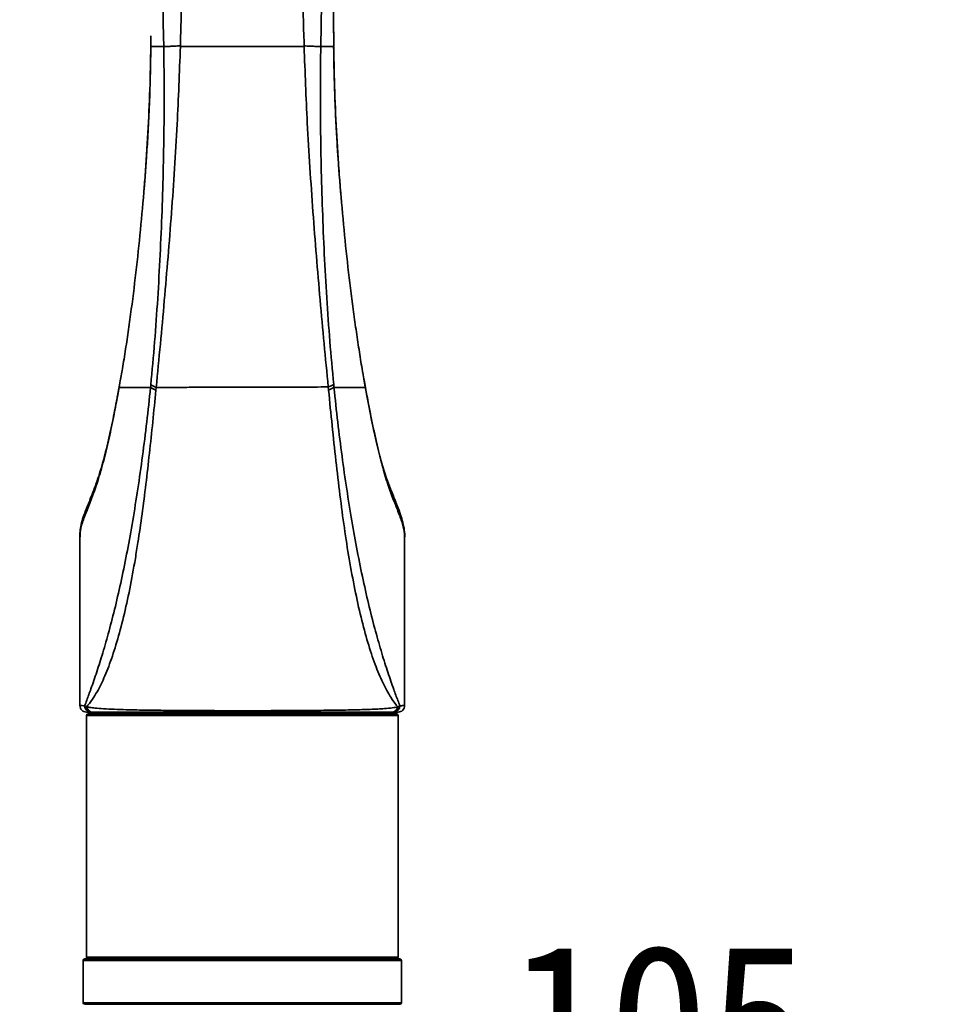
# Model space of a CAD drawing. Header units: millimetres. Extents: x 0 to 297, y 0 to 209.
# Tile 36 of 42: x 125 to 153, y 125 to 155. Entities that reach past the tile are written whole.
import ezdxf

# ---------------------------------------------------------------- set-up
doc = ezdxf.new("R2010")
doc.units = ezdxf.units.MM
doc.layers.add('图层0', color=7, linetype='Continuous')
doc.styles.add('SLDTEXTSTYLE0', font='SIMSUN.TTC')
doc.styles.add('SLDTEXTSTYLE5', font='SIMSUN.TTC', dxfattribs={"bigfont": 'bigfont'})
doc.dimstyles.new('SLDDIMSTYLE0', dxfattribs={"dimtxt": 4.5, "dimasz": 3, "dimexe": 0, "dimexo": 0.0625, "dimgap": 1.125, "dimtad": 2, "dimlfac": 10, "dimrnd": 1e-09, "dimzin": 12, "dimdsep": 46, "dimtxsty": 'SLDTEXTSTYLE0', "dimsah": 1, "dimcen": 0.09, "dimadec": 0, "dimazin": 3, "dimtfac": 1, "dimtofl": 0, "dimtmove": 0, "dimatfit": 3, "dimfxl": 0, "dimfrac": 2, "dimtolj": 1, "dimtzin": 12, "dimarcsym": 0})
doc.dimstyles.new('SLDDIMSTYLE7', dxfattribs={"dimtxt": 3.5, "dimasz": 3, "dimexe": 0, "dimexo": 0.0625, "dimgap": 0.875, "dimtad": 0, "dimtih": 1, "dimtoh": 1, "dimlfac": 3, "dimrnd": 1e-09, "dimzin": 12, "dimdsep": 46, "dimtxsty": 'SLDTEXTSTYLE0', "dimblk1": 'NONE', "dimblk2": 'NONE', "dimsah": 1, "dimcen": 0, "dimadec": 0, "dimazin": 3, "dimtol": 1, "dimtp": 0.03, "dimtm": -0.01, "dimtfac": 1, "dimtmove": 0, "dimatfit": 3, "dimldrblk": 'NONE', "dimfxl": 0, "dimfrac": 2, "dimtolj": 1, "dimarcsym": 0})
doc.dimstyles.new('SLDDIMSTYLE8', dxfattribs={"dimtxt": 3.5, "dimasz": 3, "dimexe": 0, "dimexo": 0.0625, "dimgap": 0.875, "dimtad": 0, "dimtih": 1, "dimtoh": 1, "dimlfac": 3, "dimrnd": 1e-09, "dimzin": 12, "dimdsep": 46, "dimtxsty": 'SLDTEXTSTYLE0', "dimblk1": 'NONE', "dimblk2": 'NONE', "dimsah": 1, "dimcen": 0, "dimadec": 0, "dimazin": 3, "dimtfac": 1, "dimtmove": 0, "dimatfit": 3, "dimldrblk": 'NONE', "dimfxl": 0, "dimfrac": 2, "dimtolj": 1, "dimtzin": 12, "dimarcsym": 0})

# ---------------------------------------------------------------- blocks, each defined once
blk = doc.blocks.new('_D_13')
at = {"layer": '图层0'}
for p, q in [((126.794, 115.126), (126.794, 122.73)), ((137.292, 115.126), (137.292, 122.73)), ((126.794, 121.73), (137.292, 121.73)), ((137.292, 121.73), (148.131, 121.731))]:
    blk.add_line(p, q, dxfattribs=at)
for points in [[(126.794, 121.73), (129.794, 121.28), (129.794, 122.18)], [(137.292, 121.73), (134.292, 122.18), (134.292, 121.28)]]:
    blk.add_solid(points, dxfattribs=at)
at = {"layer": '图层0', "insert": (140.274, 126.967), "char_height": 4.5, "attachment_point": 1, "rotation": 0.0034, "style": 'SLDTEXTSTYLE0'}
blk.add_mtext('105', dxfattribs=at)
blk = doc.blocks.new('SW_SYMBOL_HOLE_DEPTH')
at = {"layer": '图层0', "color": 0}
for p, q in [((0, 875), (800, 875)), ((400, 875), (400, 75)), ((100, 555), (400, 75)), ((700, 555), (400, 75))]:
    blk.add_line(p, q, dxfattribs=at)
blk = doc.blocks.new('_D_22')
at = {"layer": '图层0'}
blk.add_line((190.522, 127.2), (169.468, 127.2), dxfattribs=at)
at = {"layer": '图层0', "xscale": 0.004072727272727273, "yscale": 0.004072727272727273, "zscale": 0.004072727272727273}
blk.add_blockref('SW_SYMBOL_HOLE_DEPTH', (183.231, 127.487), dxfattribs=at)
at = {"layer": '图层0', "attachment_point": 1, "style": 'SLDTEXTSTYLE0'}
for s, insert, char_height in [('0.03', (178.575, 132.101), 2), ('+', (177.412, 132.101), 2), ('%%c', (169.468, 131.273), 3.5), ('6', (186.897, 131.273), 3.5), ('4', (173.338, 131.273), 3.5), ('0.01', (178.575, 129.774), 2), ('+', (177.412, 129.774), 2)]:
    blk.add_mtext(s, dxfattribs=dict(at, insert=insert, char_height=char_height))
blk = doc.blocks.new('_None')
blk = doc.blocks.new('_D_23')
at = {"layer": '图层0'}
blk.add_line((232.317, 127.552), (258.142, 127.552), dxfattribs=at)
at = {"layer": '图层0', "char_height": 3.5, "attachment_point": 1}
for s, insert, style in [(' 贯穿', (247.958, 130.622), 'SLDTEXTSTYLE5'), ('%%c', (237.978, 130.622), 'SLDTEXTSTYLE0'), ('6-', (233.904, 130.622), 'SLDTEXTSTYLE0'), ('6.6', (241.848, 130.622), 'SLDTEXTSTYLE0'), ('圆周均布', (237.876, 126.549), 'SLDTEXTSTYLE5')]:
    blk.add_mtext(s, dxfattribs=dict(at, insert=insert, style=style))

msp = doc.modelspace()

# ---------------------------------------------------------------- linework, layer by layer
at = {"color": 7, "linetype": 'Continuous', "lineweight": 35}
for p, q in [((134.85960564, 154.62845347), (134.85911043, 155.08970918)), ((129.22457735, 154.95912535), (129.22678971, 154.62845345)), ((129.23370313, 154.62845345), (129.24191842, 154.62845345)), ((130.13749367, 154.65316471), (130.1372571, 154.62845084)), ((133.94896602, 154.62845211), (133.94876624, 154.65216664)), ((135.83143508, 144.15210511), (135.79077288, 144.38181345)), ((128.25398559, 144.14852585), (128.21352653, 143.92921736)), ((128.26496736, 144.2082669), (128.25438851, 144.1494795)), ((129.21894232, 144.12845345), (129.3855633, 144.04957065)), ((129.39363793, 144.13138365), (129.3855633, 144.04957065)), ((134.70079818, 144.0494328), (134.69141329, 144.14472291)), ((134.86743848, 144.12845628), (134.70076555, 144.04941822)), ((135.87086844, 143.94580606), (135.83277236, 144.15283852)), ((135.83542134, 144.12845356), (135.83492372, 144.13126537)), ((135.87336008, 143.92299732), (135.8354195, 144.12845328)), ((127.04318957, 134.32842817), (127.04318957, 137.30917099)), ((137.04318957, 137.35604258), (137.04318957, 134.32842762)), ((127.18926169, 134.32456387), (127.24979416, 134.29175329)), ((127.29318957, 134.07845345), (136.79318957, 134.07845345)), ((127.38614565, 134.12845311), (127.4398678, 134.12845311)), ((127.54318957, 134.12845345), (127.54318957, 134.07845345)), ((136.54318957, 134.07845345), (136.54318957, 134.12845345)), ((136.70014928, 134.12845311), (136.64638472, 134.12845311)), ((136.8970406, 134.32465052), (136.8364712, 134.2917826)), ((127.24318957, 134.02845345), (127.24318957, 126.57845345)), ((136.84318957, 126.57845345), (136.84318957, 134.02845345)), ((127.14318957, 126.47845345), (127.14318957, 125.17845345)), ((127.19318957, 126.52845345), (132.04318958, 126.52845345)), ((132.04318958, 126.52845345), (136.89318957, 126.52845345)), ((136.94318957, 125.17845345), (136.94318957, 126.47845345)), ((136.89318957, 125.12845345), (127.19318957, 125.12845345))]:
    msp.add_line(p, q, dxfattribs=at)
at = {"color": 8, "linetype": 'Continuous', "lineweight": 35}
for p, q in [((135.83492372, 144.13126537), (135.79356452, 144.3659802)), ((128.20969567, 143.90545609), (128.21959769, 143.92769029)), ((135.87336008, 143.92299732), (135.87066664, 143.94561801)), ((136.84318957, 134.02845345), (127.24318957, 134.02845345)), ((132.04318958, 126.47845345), (127.14318957, 126.47845345)), ((127.24318957, 126.57845345), (136.84318957, 126.57845345)), ((136.94318957, 126.47845345), (132.04318958, 126.47845345)), ((127.14318957, 125.17845345), (136.94318957, 125.17845345))]:
    msp.add_line(p, q, dxfattribs=at)
at = {"color": 8, "linetype": 'Continuous', "lineweight": 35, "flags": 128}
msp.add_lwpolyline([(128.27677645, 144.27523357), (128.25089373, 144.12845859), (128.25089279, 144.12845345), (128.25089279, 144.12845345)], dxfattribs=at)
at = {"color": 7, "linetype": 'Continuous', "lineweight": 35}
for centre, radius, start, end in [((129.61774141, 144.82697512), 0.73080084, 237.672106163, 252.14226036), ((134.46735613, 144.8406769), 0.7311317, 287.845572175, 302.310144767), ((127.38765664, 134.32685553), 0.19840818, 180.661794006, 269.563656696), ((127.29318957, 134.02845345), 0.05, 90, 180), ((127.4424282, 134.32370172), 0.1952654, 189.416809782, 269.248692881), ((136.6438267, 134.32370837), 0.19527202, 270.750584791, 350.590249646), ((136.69864023, 134.32686004), 0.19841268, 270.435775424, 359.361941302), ((136.79318957, 134.02845345), 0.05, 0, 90), ((127.19318957, 126.47845345), 0.05, 90, 180), ((127.29318957, 126.57845345), 0.05, 180, 270), ((136.79318957, 126.57845345), 0.05, 270, 0), ((136.89318957, 126.47845345), 0.05, 0, 90), ((127.19318957, 125.17845345), 0.05, 180, 270), ((136.89318957, 125.17845345), 0.05, 270, 0)]:
    msp.add_arc(centre, radius, start, end, dxfattribs=at)
for points, knots in [([(129.62548756, 154.62845348), (129.62266043, 154.77519617), (129.60999841, 155.43242052), (129.57814213, 156.60100184), (129.50548061, 158.01331799), (129.392225, 159.30695914), (129.25852744, 160.08208695), (129.19156424, 160.47031428)], [0, 0, 0, 0, 0.0750973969, 0.3363427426, 0.5977940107, 0.7985527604, 1, 1, 1, 1]), ([(134.84768245, 160.52143418), (134.77790005, 160.12755683), (134.63781494, 159.33686524), (134.54077514, 157.95190334), (134.49060279, 156.38208013), (134.47069428, 155.21316477), (134.46073571, 154.6284534)], [0, 0, 0, 0, 0.2027818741, 0.4070757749, 0.7034092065, 1, 1, 1, 1]), ([(130.01727604, 159.94365938), (130.05121311, 159.65031972), (130.11916923, 159.06293175), (130.17799571, 157.95332153), (130.19123716, 156.61730043), (130.15909442, 155.44301517), (130.14119062, 154.7883467), (130.13749367, 154.65316471)], [0, 0, 0, 0, 0.16713056, 0.3346648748, 0.6287323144, 0.9233372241, 1, 1, 1, 1]), ([(133.94876624, 154.65216664), (133.94770569, 154.68928676), (133.93046622, 155.29268428), (133.88015476, 156.46296825), (133.86282068, 157.89356795), (133.90340896, 159.05284651), (133.96673605, 159.64110981), (133.99844108, 159.93562682)], [0, 0, 0, 0, 0.0210854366, 0.3427494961, 0.6646547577, 0.8321076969, 1, 1, 1, 1]), ([(134.86233982, 154.62854876), (134.85856536, 154.94316715), (134.8520803, 155.48372558), (134.85950815, 156.02460799), (134.86261281, 156.25068344)], [0, 0, 0, 0, 0.5820247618, 1, 1, 1, 1]), ([(129.22659925, 154.61011676), (129.22609425, 154.56586332), (129.22050364, 154.0759535), (129.19618271, 153.14106717), (129.13253972, 151.80650493), (129.04282192, 150.47455248), (128.92852868, 149.14892574), (128.7913898, 147.8328904), (128.65838257, 146.75510126), (128.54231653, 145.91585826), (128.45075975, 145.30444627), (128.36265227, 144.75459534), (128.30249894, 144.4188174), (128.27677645, 144.27523357)], [0, 0, 0, 0, 0.0124813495, 0.1381753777, 0.263871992, 0.3901285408, 0.5163799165, 0.6421473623, 0.7682904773, 0.8296976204, 0.8910946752, 0.9534304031, 1, 1, 1, 1]), ([(129.22923246, 154.62845345), (129.2237426, 154.2745183), (129.21336192, 153.60526886), (129.17726375, 152.66471495), (129.13494889, 151.84380343), (129.08989899, 151.1441023), (129.04903472, 150.59264904), (129.02416519, 150.28896511), (129.01435564, 150.16917981)], [0, 0, 0, 0, 0.2324588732, 0.4395521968, 0.6216749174, 0.7792600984, 0.9129311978, 1, 1, 1, 1]), ([(129.22693558, 144.20944725), (129.26757376, 144.64972983), (129.34885323, 145.53032858), (129.44222759, 146.8690038), (129.51792731, 148.21546057), (129.57485011, 149.5673714), (129.61470203, 150.92297923), (129.64195203, 152.60926757), (129.63876547, 153.84563501), (129.62545031, 154.62845145), (129.62545028, 154.62845345)], [0, 0, 0, 0, 0.1297443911, 0.259498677, 0.3890237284, 0.5185550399, 0.6477730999, 0.7769943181, 0.9999994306, 1, 1, 1, 1]), ([(130.13727997, 154.62845386), (130.10883306, 153.83078898), (130.06404434, 152.57489226), (129.96037542, 150.86957616), (129.86549605, 149.5070269), (129.75927097, 148.15092834), (129.6437, 146.80251857), (129.52248396, 145.46111246), (129.43658631, 144.57462353), (129.39363793, 144.13138365)], [0, 0, 0, 0, 0.2248522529, 0.3540223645, 0.483191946, 0.6123992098, 0.7416075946, 0.8708051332, 1, 1, 1, 1]), ([(129.6254876, 154.62845088), (129.6465814, 154.62950942), (129.68879868, 154.63162797), (129.80708687, 154.63680253), (129.95647809, 154.64365148), (130.07712669, 154.64999214), (130.13749367, 154.65316471)], [0, 0, 0, 0, 0.2494717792, 0.4992946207, 0.7494701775, 1, 1, 1, 1]), ([(132.04318957, 154.62845344), (131.85224258, 154.62845466), (131.46664575, 154.62845712), (130.82455311, 154.62845234), (130.38764505, 154.62845331), (130.13727993, 154.62845386)], [0, 0, 0, 0, 0.2951986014, 0.5961216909, 1, 1, 1, 1]), ([(133.94894486, 154.6284549), (133.69875282, 154.62845414), (133.26214878, 154.6284528), (132.62012218, 154.62845638), (132.23439821, 154.62845442), (132.04318957, 154.62845344)], [0, 0, 0, 0, 0.4036351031, 0.7043737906, 1, 1, 1, 1]), ([(134.46073566, 154.62845088), (134.43964019, 154.62946247), (134.39741995, 154.63148707), (134.27913939, 154.63644427), (134.12976338, 154.64301534), (134.00912684, 154.64911478), (133.94876624, 154.65216664)], [0, 0, 0, 0, 0.2494776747, 0.4993019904, 0.7494753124, 1, 1, 1, 1]), ([(134.69141329, 144.14472291), (134.64837608, 144.58952293), (134.56230086, 145.47913137), (134.44056482, 146.82520646), (134.3249999, 148.17833027), (134.21900792, 149.53915133), (134.12429844, 150.90640833), (134.02191382, 152.60111543), (133.97715548, 153.844662), (133.94894482, 154.6284549)], [0, 0, 0, 0, 0.129804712, 0.259611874, 0.389420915, 0.5192287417, 0.6489979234, 0.778767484, 1, 1, 1, 1]), ([(134.46077184, 154.62845345), (134.4607718, 154.62845145), (134.44801881, 153.85933079), (134.44427515, 152.63517153), (134.47072118, 150.95949396), (134.51041301, 149.59932938), (134.56718155, 148.24283143), (134.64288163, 146.89174925), (134.7361181, 145.54830385), (134.81747219, 144.66458758), (134.85814749, 144.22274836)], [0, 0, 0, 0, 0.0000005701, 0.2193894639, 0.3492059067, 0.4790194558, 0.6091528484, 0.7392802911, 0.8696457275, 1, 1, 1, 1]), ([(134.46075359, 154.62845345), (134.54542212, 154.62845345), (134.71465669, 154.62845345), (134.84833799, 154.62845345), (134.85584868, 154.62845345), (134.85960568, 154.62845345)], [0, 0, 0, 0, 0.3335051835, 0.6666066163, 1, 1, 1, 1]), ([(135.07730555, 150.10262218), (135.07652758, 150.11183882), (135.07247274, 150.15987658), (135.06107792, 150.29303142), (135.04083137, 150.53946123), (135.01218467, 150.91130807), (134.97704394, 151.4198348), (134.93943091, 152.04935225), (134.90326427, 152.79979791), (134.87166559, 153.67246386), (134.86218703, 154.29647741), (134.85714443, 154.62845345)], [0, 0, 0, 0, 0.0089350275, 0.0465700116, 0.0969237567, 0.1849479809, 0.297503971, 0.4349883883, 0.5977071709, 0.7859796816, 1, 1, 1, 1]), ([(135.79356452, 144.3659802), (135.7736223, 144.47761836), (135.71984044, 144.77869356), (135.63724929, 145.29552216), (135.5450479, 145.91023561), (135.42811826, 146.75477134), (135.29477999, 147.83539912), (135.15663795, 149.16051764), (135.04075791, 150.50772225), (134.95030768, 151.87122472), (134.88491842, 153.23920183), (134.86817343, 154.15307163), (134.85979615, 154.6102682)], [0, 0, 0, 0, 0.0365246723, 0.0985028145, 0.1615248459, 0.2245585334, 0.3514221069, 0.4787896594, 0.6091231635, 0.7396266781, 0.8697387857, 1, 1, 1, 1]), ([(127.18926169, 134.32456387), (127.21067853, 134.38018487), (127.27457178, 134.54612003), (127.39726458, 134.88269428), (127.56270592, 135.36064511), (127.75092092, 135.95143272), (127.94294966, 136.62176525), (128.13537127, 137.37393635), (128.32445063, 138.20030786), (128.5038153, 139.08339278), (128.67242926, 140.02111217), (128.82960511, 140.9981284), (128.97481998, 142.01618002), (129.10734018, 143.06102486), (129.18180606, 143.77318029), (129.21895486, 144.12845334)], [0, 0, 0, 0, 0.0303603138, 0.0905744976, 0.173447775, 0.2563005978, 0.3409478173, 0.4259148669, 0.5108115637, 0.59536247, 0.6759149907, 0.7567784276, 0.83793821, 0.9191522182, 1, 1, 1, 1]), ([(128.25091712, 144.12845328), (128.25090743, 144.12840046), (128.23716341, 144.05348869), (128.2234247, 143.97944629), (128.20969567, 143.90545609)], [0, 0, 0, 0, 0.0007051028, 1, 1, 1, 1]), ([(129.21894256, 144.12845345), (129.07179858, 144.12845345), (128.7778826, 144.12845345), (128.50251765, 144.12845345), (128.32415821, 144.12845345), (128.27534143, 144.12845345), (128.25091473, 144.12845345)], [0, 0, 0, 0, 0.28260991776, 0.56450541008, 0.78208940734, 1, 1, 1, 1]), ([(129.21894232, 144.12845345), (129.21894251, 144.12845537), (129.22162351, 144.15544057), (129.22427964, 144.18244487), (129.22693558, 144.20944725)], [0, 0, 0, 0, 0.0000712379, 1, 1, 1, 1]), ([(134.69141329, 144.14472291), (134.54524773, 144.14435488), (134.25291711, 144.14361882), (133.73133015, 144.14230552), (133.1578769, 144.14086162), (132.54139456, 144.13930938), (131.91096791, 144.13772203), (131.2873166, 144.13615174), (130.68457836, 144.13463411), (130.12116356, 144.13321548), (129.69278325, 144.13213687), (129.46758758, 144.13156985), (129.39363793, 144.13138365)], [0, 0, 0, 0, 0.1008913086, 0.2017822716, 0.3085767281, 0.415370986, 0.5221156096, 0.6288611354, 0.734156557, 0.8409665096, 0.9477766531, 1, 1, 1, 1]), ([(134.85814749, 144.22274836), (134.86123764, 144.19130971), (134.86432798, 144.15986913), (134.86745309, 144.12845537), (134.86745328, 144.12845345)], [0, 0, 0, 0, 0.9999388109, 1, 1, 1, 1]), ([(134.86743878, 144.12845334), (134.90476451, 143.77210014), (134.97958541, 143.0577761), (135.11278861, 142.00992714), (135.25870959, 140.9890696), (135.41657265, 140.00950966), (135.58566431, 139.06990603), (135.76537353, 138.18572043), (135.95474043, 137.35901549), (136.14739399, 136.60662824), (136.33953203, 135.93579712), (136.52784087, 135.34458134), (136.69245009, 134.87083982), (136.81383312, 134.54026936), (136.87619063, 134.37867987), (136.8970406, 134.32465052)], [0, 0, 0, 0, 0.0811097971, 0.162587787, 0.2440127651, 0.3251413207, 0.4059568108, 0.4906547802, 0.5756988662, 0.6608163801, 0.7456148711, 0.8286194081, 0.9116436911, 0.9704570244, 1, 1, 1, 1]), ([(135.83542136, 144.12845345), (135.81099455, 144.12845345), (135.76217754, 144.12845345), (135.58382107, 144.12845345), (135.30847082, 144.12845345), (135.0145823, 144.12845345), (134.86745209, 144.12845345)], [0, 0, 0, 0, 0.2179201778, 0.4355137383, 0.7173997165, 1, 1, 1, 1]), ([(128.21387414, 143.92990484), (128.20581761, 143.88689465), (128.17351984, 143.71447142), (128.11707371, 143.42533178), (128.04502595, 143.06131568), (127.96610176, 142.69485387), (127.88078034, 142.32824148), (127.78924682, 141.96928222), (127.69477167, 141.63242314), (127.59738059, 141.31884239), (127.49745982, 141.02937551), (127.39001851, 140.75419249), (127.2730913, 140.47491914), (127.16971953, 140.21329578), (127.0932634, 139.96577542), (127.04978708, 139.74278537), (127.04487125, 139.60523875), (127.04241996, 139.53665083)], [0, 0, 0, 0, 0.0205203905, 0.0822640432, 0.1440310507, 0.207966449, 0.2797547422, 0.3517849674, 0.424143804, 0.4968678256, 0.5699645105, 0.643571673, 0.7273248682, 0.8129535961, 0.8781967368, 0.9392625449, 1, 1, 1, 1]), ([(129.38559606, 144.04955911), (129.35311252, 143.72293624), (129.28803918, 143.06862204), (129.18580232, 142.09976722), (129.07715474, 141.14848558), (128.9600093, 140.22579711), (128.85005633, 139.4669585), (128.72432461, 138.6931759), (128.58104098, 137.91134914), (128.39151693, 137.05099501), (128.18536691, 136.27657129), (127.96429944, 135.60504297), (127.72797387, 135.03437051), (127.49999036, 134.61754294), (127.33670372, 134.38957577), (127.26370158, 134.30740702), (127.24979416, 134.29175329)], [0, 0, 0, 0, 0.0735583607, 0.1473573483, 0.2210698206, 0.2945347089, 0.3678120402, 0.41032626, 0.4967878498, 0.5836904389, 0.6706251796, 0.7571308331, 0.8409725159, 0.9247755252, 0.9856692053, 1, 1, 1, 1]), ([(136.8364712, 134.2917826), (136.82343167, 134.30645001), (136.75276216, 134.38594205), (136.59309519, 134.61051971), (136.36645165, 135.02233626), (136.12814524, 135.59087277), (135.90542579, 136.26138877), (135.69832748, 137.03529974), (135.50806785, 137.89607836), (135.33677657, 138.81820523), (135.18432899, 139.79707311), (135.04909407, 140.81429972), (134.9251966, 141.87113945), (134.80988178, 142.95203454), (134.73708349, 143.68416819), (134.70076526, 144.04942119)], [0, 0, 0, 0, 0.0134564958, 0.0729292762, 0.1569099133, 0.2409261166, 0.3275865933, 0.4146784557, 0.5017443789, 0.588369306, 0.6702657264, 0.7524507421, 0.835006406, 0.9176866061, 1, 1, 1, 1]), ([(137.04437704, 139.51336209), (137.04511729, 139.53161423), (137.04884058, 139.62341748), (137.02702026, 139.79449544), (136.9766272, 140.03245909), (136.89472983, 140.2854816), (136.78250756, 140.57805674), (136.64737938, 140.90702642), (136.52244072, 141.22955377), (136.42376984, 141.51482787), (136.34221458, 141.79027813), (136.2586237, 142.10190397), (136.17422077, 142.44994272), (136.08913778, 142.83323611), (136.00531248, 143.24070347), (135.93281145, 143.61219229), (135.88789588, 143.85421846), (135.87076205, 143.94654361)], [0, 0, 0, 0, 0.01631409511, 0.08205542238, 0.15163714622, 0.21802856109, 0.30385935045, 0.40498211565, 0.48929666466, 0.55081938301, 0.61119386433, 0.67426082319, 0.74390936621, 0.81407230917, 0.88478328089, 0.95604854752, 1, 1, 1, 1]), ([(137.04318757, 139.49874742), (137.0431914, 139.49889286), (137.04425837, 139.53935354), (137.0419069, 139.66450094), (136.9908127, 139.90804783), (136.86159653, 140.26232819), (136.69547162, 140.6739232), (136.51747108, 141.15977278), (136.34590507, 141.7253797), (136.1797425, 142.38442194), (136.02556275, 143.11426032), (135.92409547, 143.65341214), (135.87336008, 143.92299732)], [0, 0, 0, 0, 0.0001966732, 0.0547140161, 0.1633526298, 0.2720611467, 0.3845998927, 0.4971354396, 0.6204686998, 0.7437901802, 0.8718906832, 1, 1, 1, 1]), ([(127.04283237, 139.52766736), (127.04277805, 139.45918808), (127.04264396, 139.29013172), (127.042641, 139.0535885), (127.04267116, 138.82734005), (127.04272261, 138.64201435), (127.04278821, 138.46012997), (127.04289525, 138.21558335), (127.04304078, 137.89399976), (127.04317205, 137.57288147), (127.04315301, 137.37258063), (127.04314698, 137.30917099)], [0, 0, 0, 0, 0.0926006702, 0.2286053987, 0.3194470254, 0.397749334, 0.4787663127, 0.5650738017, 0.7282610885, 0.9139750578, 1, 1, 1, 1]), ([(127.04733566, 139.53678988), (127.04511912, 139.52369388), (127.0428757, 139.51043913), (127.04318785, 139.49913792), (127.04319159, 139.49900256)], [0, 0, 0, 0, 0.9880223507, 1, 1, 1, 1]), ([(137.04321617, 137.35604258), (137.04321338, 137.37354722), (137.04319021, 137.51871153), (137.04329541, 137.79433089), (137.04343957, 138.14002974), (137.04358798, 138.46475509), (137.04368743, 138.80124738), (137.04375848, 139.16090014), (137.04358873, 139.41343144), (137.04351455, 139.52378854)], [0, 0, 0, 0, 0.0243206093, 0.2016884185, 0.3827440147, 0.5032869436, 0.6508802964, 0.8474334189, 1, 1, 1, 1]), ([(127.0432195, 134.32840323), (127.0471359, 134.32934083), (127.05537498, 134.33131329), (127.11295564, 134.32985092), (127.16380268, 134.32632786), (127.18926169, 134.32456387)], [0, 0, 0, 0, 0.3114715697, 0.6552551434, 1, 1, 1, 1]), ([(127.38614565, 134.12845311), (127.34835239, 134.12845311), (127.27255643, 134.12845311), (127.2530228, 134.12845311), (127.24322899, 134.12845311)], [0, 0, 0, 0, 0.4986183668, 1, 1, 1, 1]), ([(127.24979416, 134.29175329), (127.29296998, 134.28328158), (127.37932944, 134.26633662), (127.57839754, 134.24427754), (127.84141554, 134.22590822), (128.17994082, 134.21105815), (128.62063441, 134.19835786), (129.18374608, 134.18812101), (129.87460104, 134.18068337), (130.61452029, 134.17583119), (131.31443242, 134.17328786), (131.95483445, 134.17240815), (132.60856184, 134.17281111), (133.33691208, 134.17499332), (134.11029297, 134.17955757), (134.82644563, 134.18669218), (135.4606878, 134.19747343), (136.00161702, 134.21302487), (136.39462924, 134.23372519), (136.67258392, 134.2604853), (136.78184775, 134.28135124), (136.8364712, 134.2917826)], [0, 0, 0, 0, 0.03434719, 0.0687005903, 0.1125997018, 0.1566550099, 0.2005710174, 0.263042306, 0.3255168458, 0.3870151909, 0.448452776, 0.4931554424, 0.5378581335, 0.6021425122, 0.6664852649, 0.7298995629, 0.7933107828, 0.8542093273, 0.9150926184, 0.9575528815, 1, 1, 1, 1]), ([(136.64638472, 134.12845311), (136.59628786, 134.12845311), (136.49608769, 134.12845311), (136.23940867, 134.12845311), (135.87061134, 134.12845311), (135.35606583, 134.12845311), (134.74705716, 134.12845311), (134.05446582, 134.12845311), (133.30349016, 134.12845311), (132.59425507, 134.12845311), (131.95707211, 134.12845311), (131.33297384, 134.12845311), (130.65171715, 134.12845311), (129.93370372, 134.12845311), (129.26612699, 134.12845311), (128.72583036, 134.12845311), (128.30661959, 134.12845311), (127.98748578, 134.12845311), (127.74206636, 134.12845311), (127.55865337, 134.12845311), (127.47946196, 134.12845311), (127.4398678, 134.12845311)], [0, 0, 0, 0, 0.0419640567, 0.0839335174, 0.1446304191, 0.2053402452, 0.268929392, 0.3325234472, 0.3972134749, 0.4619025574, 0.5068996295, 0.5518967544, 0.6137119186, 0.6755276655, 0.7381586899, 0.8007848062, 0.8445266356, 0.8884117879, 0.9321407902, 0.9660717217, 1, 1, 1, 1]), ([(136.84315024, 134.12845311), (136.83347188, 134.12845311), (136.81402244, 134.12845311), (136.73822745, 134.12845311), (136.70014928, 134.12845311)], [0, 0, 0, 0, 0.4976163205, 1, 1, 1, 1]), ([(136.8970406, 134.32465052), (136.91223975, 134.32556667), (136.95615059, 134.32821344), (137.02526539, 134.33230122), (137.03718346, 134.32970436), (137.04315989, 134.32840214)], [0, 0, 0, 0, 0.2088064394, 0.6032483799, 1, 1, 1, 1])]:
    msp.add_open_spline(points, degree=3, knots=knots, dxfattribs=at)
at = {"color": 8, "linetype": 'Continuous', "lineweight": 35}
for points, knots in [([(129.24191842, 154.62845345), (129.24493267, 154.62845345), (129.25371935, 154.62845345), (129.37337534, 154.62845345), (129.54140374, 154.62845345), (129.62546881, 154.62845345)], [0, 0, 0, 0, 0.206935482, 0.6032275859, 1, 1, 1, 1]), ([(128.20969567, 143.90545609), (128.20253379, 143.86708926), (128.1457828, 143.5630691), (128.04009239, 143.01350149), (127.88484043, 142.28935075), (127.71236579, 141.62440767), (127.53125186, 141.04714398), (127.34539361, 140.55856495), (127.17644678, 140.14143353), (127.06264907, 139.79526193), (127.0522056, 139.61898857), (127.04733566, 139.53678988)], [0, 0, 0, 0, 0.0183394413, 0.1453223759, 0.2722935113, 0.4042480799, 0.5362213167, 0.6539030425, 0.7715695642, 0.8934797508, 1, 1, 1, 1])]:
    msp.add_open_spline(points, degree=3, knots=knots, dxfattribs=at)
at = {"color": 7, "linetype": 'Continuous', "lineweight": 35}
for points in [[(127.24318957, 134.12845311), (127.21698217, 134.13145942), (127.16456735, 134.13747205), (127.09845836, 134.18372189), (127.05220852, 134.24983088), (127.04619589, 134.3022457), (127.04318957, 134.32845311)], [(137.04318957, 134.32845311), (137.04018326, 134.3022457), (137.03417063, 134.24983088), (136.98792079, 134.18372189), (136.9218118, 134.13747205), (136.86939698, 134.13145942), (136.84318957, 134.12845311)]]:
    msp.add_open_spline(points, degree=3, dxfattribs=at)

# ---------------------------------------------------------------- dimensions: what is measured, and where the dimension line sits
at = {"layer": '图层0'}
for p1, text, dimstyle, picture, middle in [((0.80422623, 0.5785), '<>{\\fGDT;x}6', 'SLDDIMSTYLE7', '_D_22', (179.20098251, 129.73728335)), ((1.46695939, 0.85281386), '6-<> 贯穿\\P圆周均布', 'SLDDIMSTYLE8', '_D_23', (246.02340753, 127.04943743))]:
    dim = msp.add_diameter_dim_2p(p1=p1, p2=(0, 0), text=text, dimstyle=dimstyle, dxfattribs=at)
    dim.commit()
    dim.dimension.update_dxf_attribs({"geometry": picture, "text_midpoint": middle, "dimtype": 163})
dim = msp.add_linear_dim(base=(137.29188519, 121.73029571), p1=(126.79409747, 114.12584045), p2=(137.29233437, 114.12646061), angle=0.003384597, dimstyle='SLDDIMSTYLE0', dxfattribs=at)
dim.commit()
dim.dimension.update_dxf_attribs({"geometry": '_D_13', "text_midpoint": (144.20278645, 121.73070396), "dimtype": 160})

doc.saveas('drawing.dxf')
